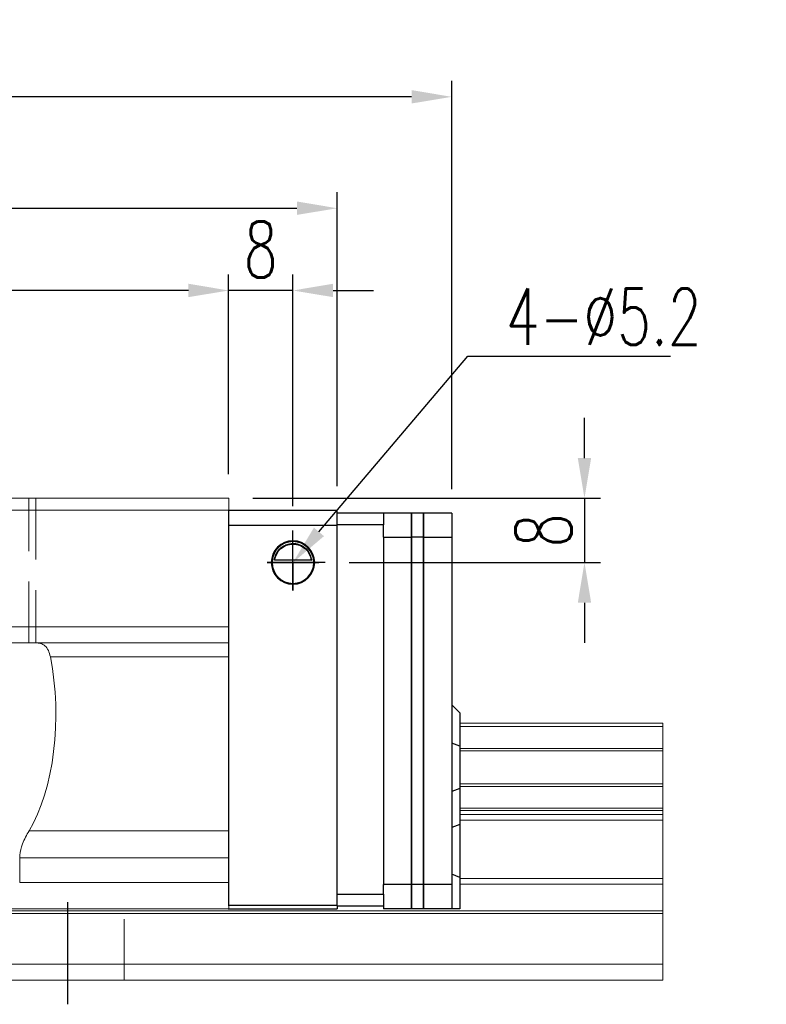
# Model space of a CAD drawing. Header units: millimetres. Extents: x 739 to 1274, y 165 to 336.
# Tile 50 of 50: x 1181 to 1274, y 190 to 312. Entities that reach past the tile are written whole.
import ezdxf
from ezdxf import colors
from ezdxf.entities.mleader import LeaderData, LeaderLine
from ezdxf.math import Vec2, Vec3

# ---------------------------------------------------------------- set-up
doc = ezdxf.new("R2010")
doc.units = ezdxf.units.MM
doc.header["$LTSCALE"] = 2
doc.header["$PDSIZE"] = -1
for name, pattern in [('CENTER', [10.16, 6.35, -1.27, 1.27, -1.27]), ('DASHED', [0.75, 0.5, -0.25]), ('HIDDEN', [1.905, 1.27, -0.635])]:
    doc.linetypes.add(name, pattern=pattern)
for name, color, linetype in [('2', 7, 'Continuous'), ('CL', 1, 'CENTER'), ('DIM', 4, 'Continuous'), ('HID', 2, 'DASHED'), ('OUT', 3, 'Continuous')]:
    doc.layers.add(name, color=color, linetype=linetype)
doc.styles.add('DIM-7', font='SIMPLEX.shx', dxfattribs={"width": 0.7, "bigfont": 'chineset.shx'})
doc.dimstyles.new('CNS', dxfattribs={"dimtxt": 3.5, "dimasz": 2.5, "dimexe": 1, "dimexo": 1.5, "dimgap": 0.09, "dimtad": 0, "dimdsep": 46, "dimtxsty": 'DIM-7', "dimcen": 0.09, "dimclrd": 1, "dimclre": 1, "dimclrt": 4, "dimadec": 0, "dimazin": 0, "dimtfac": 1, "dimtix": 1, "dimtmove": 2, "dimatfit": 3, "dimfxl": 1, "dimtvp": 0.971429, "dimtolj": 1, "dimarcsym": 0})

# ---------------------------------------------------------------- blocks, each defined once
blk = doc.blocks.new('*D17')
at = {"color": 7, "lineweight": -2}
for p, q in [((1207.14, 255.53), (1207.14, 280.4)), ((1215.14, 251.53), (1215.14, 280.4)), ((1202.14, 278.4), (1197.14, 278.4)), ((1215.14, 278.4), (1207.14, 278.4)), ((1220.14, 278.4), (1225.14, 278.4))]:
    blk.add_line(p, q, dxfattribs=at)
at = {"color": 7}
for points in [[(1202.14, 279.24), (1202.14, 277.57), (1207.14, 278.4)], [(1220.14, 279.24), (1220.14, 277.57), (1215.14, 278.4)]]:
    blk.add_solid(points, dxfattribs=at)
at = {"layer": 'DEFPOINTS', "color": 0}
for p in [(1207.14, 278.4), (1207.14, 252.53), (1215.14, 248.53)]:
    blk.add_point(p, dxfattribs=at)
at = {"color": 7, "insert": (1211.14, 283.5), "char_height": 7, "attachment_point": 5, "style": 'DIM-7'}
blk.add_mtext('\\A1;8', dxfattribs=at)
blk = doc.blocks.new('*D19')
at = {"color": 7, "lineweight": -2}
for p, q in [((1067.14, 255.53), (1067.14, 280.4)), ((1207.14, 255.53), (1207.14, 280.4)), ((1202.14, 278.4), (1072.14, 278.4))]:
    blk.add_line(p, q, dxfattribs=at)
at = {"color": 7}
for points in [[(1072.14, 279.24), (1072.14, 277.57), (1067.14, 278.4)], [(1202.14, 279.24), (1202.14, 277.57), (1207.14, 278.4)]]:
    blk.add_solid(points, dxfattribs=at)
at = {"layer": 'DEFPOINTS', "color": 0}
for p in [(1067.14, 278.4), (1067.14, 252.53), (1207.14, 252.53)]:
    blk.add_point(p, dxfattribs=at)
at = {"color": 7, "insert": (1137.14, 283.5), "char_height": 7, "attachment_point": 5, "style": 'DIM-7'}
blk.add_mtext('\\A1;140', dxfattribs=at)
blk = doc.blocks.new('*D6')
at = {"color": 7, "lineweight": -2}
for p, q in [((1039.39, 253.68), (1039.39, 304.51)), ((1234.89, 253.68), (1234.89, 304.51)), ((1229.89, 302.51), (1044.39, 302.51))]:
    blk.add_line(p, q, dxfattribs=at)
at = {"color": 7}
for points in [[(1044.39, 303.35), (1044.39, 301.68), (1039.39, 302.51)], [(1229.89, 303.35), (1229.89, 301.68), (1234.89, 302.51)]]:
    blk.add_solid(points, dxfattribs=at)
at = {"layer": 'DEFPOINTS', "color": 0}
for p in [(1039.39, 302.51), (1039.39, 250.68), (1234.89, 250.68)]:
    blk.add_point(p, dxfattribs=at)
at = {"color": 7, "insert": (1137.14, 307.61), "char_height": 7, "attachment_point": 5, "style": 'DIM-7'}
blk.add_mtext('\\A1;195.5', dxfattribs=at)
blk = doc.blocks.new('*D20')
at = {"color": 7, "lineweight": -2}
for p, q in [((1251.41, 257.53), (1251.41, 262.53)), ((1210.14, 252.53), (1253.41, 252.53)), ((1251.41, 252.53), (1251.41, 244.53)), ((1222.14, 244.53), (1253.41, 244.53)), ((1251.41, 239.53), (1251.41, 234.53))]:
    blk.add_line(p, q, dxfattribs=at)
at = {"color": 7}
for points in [[(1250.58, 257.53), (1252.24, 257.53), (1251.41, 252.53)], [(1250.58, 239.53), (1252.24, 239.53), (1251.41, 244.53)]]:
    blk.add_solid(points, dxfattribs=at)
at = {"layer": 'DEFPOINTS', "color": 0}
for p in [(1207.14, 252.53), (1219.14, 244.53), (1251.41, 244.53)]:
    blk.add_point(p, dxfattribs=at)
at = {"color": 7, "insert": (1246.31, 248.53), "char_height": 7, "attachment_point": 5, "rotation": 90, "style": 'DIM-7'}
blk.add_mtext('\\A1;8', dxfattribs=at)
blk = doc.blocks.new('*D22')
at = {"layer": 'DEFPOINTS', "color": 0}
for p in [(1220.64, 288.64), (1053.64, 251.03), (1220.64, 251.03)]:
    blk.add_point(p, dxfattribs=at)
at = {"layer": 'DIM', "color": 7, "lineweight": -2}
for p, q in [((1053.64, 254.03), (1053.64, 290.64)), ((1220.64, 254.03), (1220.64, 290.64)), ((1058.64, 288.64), (1215.64, 288.64))]:
    blk.add_line(p, q, dxfattribs=at)
at = {"layer": 'DIM', "color": 7}
for points in [[(1058.64, 289.48), (1058.64, 287.81), (1053.64, 288.64)], [(1215.64, 289.48), (1215.64, 287.81), (1220.64, 288.64)]]:
    blk.add_solid(points, dxfattribs=at)
at = {"layer": 'DIM', "color": 7, "insert": (1137.14, 293.74), "char_height": 7, "attachment_point": 5, "style": 'DIM-7'}
blk.add_mtext('\\A1;167', dxfattribs=at)

msp = doc.modelspace()

# ---------------------------------------------------------------- linework, layer by layer
at = {"layer": '2', "color": 0, "linetype": 'Continuous'}
for p, q in [((1207.141, 251.033), (1220.641, 251.033)), ((1207.141, 201.833), (1207.141, 250.983)), ((1220.641, 249.133), (1220.641, 251.033)), ((1220.641, 250.733), (1226.391, 250.733)), ((1226.391, 250.733), (1226.391, 249.233)), ((1229.891, 250.683), (1226.391, 250.683)), ((1231.391, 250.683), (1229.891, 250.683)), ((1229.891, 247.683), (1229.891, 250.683)), ((1229.891, 250.683), (1229.891, 247.683)), ((1231.391, 247.683), (1231.391, 250.683)), ((1231.391, 250.683), (1231.391, 247.683)), ((1234.891, 250.683), (1231.391, 250.683)), ((1234.891, 250.683), (1234.891, 247.683)), ((1220.641, 249.133), (1207.141, 249.133)), ((1226.391, 249.233), (1220.641, 249.233)), ((1220.641, 201.833), (1220.641, 249.133)), ((1226.391, 247.682), (1226.391, 249.233)), ((1226.391, 247.733), (1226.391, 247.683)), ((1226.391, 247.683), (1226.391, 204.433)), ((1226.391, 247.683), (1229.891, 247.683)), ((1231.391, 247.683), (1229.891, 247.683)), ((1229.891, 204.433), (1229.891, 247.683)), ((1229.891, 247.683), (1229.891, 204.433)), ((1231.391, 204.433), (1231.391, 247.683)), ((1231.391, 247.683), (1231.391, 204.433)), ((1231.391, 247.683), (1234.891, 247.683)), ((1234.891, 247.683), (1234.891, 204.433)), ((1212.541, 244.533), (1217.741, 244.533)), ((1217.45, 244.807), (1212.832, 244.807)), ((1217.421, 244.833), (1212.861, 244.833)), ((1235.891, 225.833), (1234.891, 226.833)), ((1235.891, 225.833), (1235.891, 221.685)), ((1235.891, 221.685), (1234.891, 222.049)), ((1235.891, 221.685), (1235.891, 216.38)), ((1235.891, 216.38), (1234.891, 216.016)), ((1235.891, 216.38), (1235.891, 211.911)), ((1235.891, 211.911), (1234.891, 211.547)), ((1235.891, 211.911), (1235.891, 205.321)), ((1235.891, 205.321), (1234.891, 205.735)), ((1235.891, 205.321), (1235.891, 201.433)), ((1226.391, 203.233), (1226.391, 204.433)), ((1226.391, 204.433), (1226.391, 204.383)), ((1229.891, 204.433), (1226.391, 204.433)), ((1231.391, 204.433), (1229.891, 204.433)), ((1229.891, 201.433), (1229.891, 204.433)), ((1229.891, 204.433), (1229.891, 201.433)), ((1231.391, 201.433), (1231.391, 204.433)), ((1234.891, 204.433), (1231.391, 204.433)), ((1231.391, 204.433), (1231.391, 201.433)), ((1234.891, 204.433), (1234.891, 201.433)), ((1220.641, 203.233), (1226.391, 203.233)), ((1226.391, 203.233), (1226.391, 201.733)), ((1220.641, 201.833), (1207.061, 201.833)), ((1207.062, 201.433), (1220.641, 201.433)), ((1220.641, 201.833), (1220.641, 201.433)), ((1226.391, 201.733), (1220.641, 201.733)), ((1226.391, 201.733), (1226.391, 201.433)), ((1229.891, 201.433), (1226.391, 201.433)), ((1231.391, 201.433), (1229.891, 201.433)), ((1234.891, 201.433), (1231.391, 201.433)), ((1235.891, 201.433), (1234.891, 201.433))]:
    msp.add_line(p, q, dxfattribs=at)
for radius, start, end in [(2.7, 90, 270), (2.6, 90, 270), (2.7, 270, 90), (2.6, 270, 90)]:
    msp.add_arc((1215.141, 244.533), radius, start, end, dxfattribs=at)
at = {"layer": '2', "color": 0, "linetype": 'Continuous', "extrusion": (0, 0, -1)}
for start, end in [(7.49472, 90), (90, 172.50528)]:
    msp.add_arc((-1215.141, 244.533), 2.3, start, end, dxfattribs=at)
at = {"layer": '2', "color": 0, "linetype": 'Continuous'}
for points, knots in [([(1212.832, 244.807), (1212.859, 245.04), (1212.921, 245.267), (1213.093, 245.672), (1213.204, 245.857), (1213.52, 246.258), (1213.748, 246.453), (1214.167, 246.697), (1214.349, 246.776), (1214.662, 246.863), (1214.784, 246.887), (1214.986, 246.908), (1215.064, 246.912), (1215.141, 246.912)], [0, 0, 0, 0, 0.187135, 0.187135, 0.3722972, 0.3722972, 0.651232, 0.651232, 0.8354912, 0.8354912, 0.9393137, 0.9393137, 1, 1, 1, 1]), ([(1215.141, 246.912), (1215.267, 246.912), (1215.394, 246.901), (1215.69, 246.851), (1215.853, 246.801), (1216.292, 246.618), (1216.548, 246.445), (1216.94, 246.052), (1217.092, 245.845), (1217.303, 245.425), (1217.377, 245.218), (1217.432, 244.937), (1217.442, 244.873), (1217.45, 244.807)], [0, 0, 0, 0, 0.0998047, 0.0998047, 0.2515472, 0.2515472, 0.5439535, 0.5439535, 0.7699851, 0.7699851, 0.9482847, 0.9482847, 1, 1, 1, 1])]:
    msp.add_open_spline(points, degree=3, knots=knots, dxfattribs=at)
for points in [[(1212.832, 244.807), (1212.842, 244.816), (1212.851, 244.824), (1212.861, 244.833)], [(1217.421, 244.833), (1217.431, 244.824), (1217.44, 244.816), (1217.45, 244.807)]]:
    msp.add_open_spline(points, degree=3, dxfattribs=at)
at = {"layer": 'CL', "color": 0}
msp.add_line((1187.141, 189.533), (1187.141, 204.433), dxfattribs=at)
at = {"layer": 'DIM', "color": 0}
for p, q in [((1215.141, 241.055), (1215.141, 248.533)), ((1219.141, 244.533), (1211.924, 244.533)), ((1211.924, 244.533), (1215.141, 244.533)), ((1215.141, 244.533), (1218.352, 244.533)), ((1215.141, 244.533), (1215.141, 241.055))]:
    msp.add_line(p, q, dxfattribs=at)
at = {"layer": 'HID', "color": 0, "linetype": 'HIDDEN', "lineweight": 0, "ltscale": 3}
for p, q in [((1182.266, 234.533), (1182.266, 252.533)), ((1183.141, 252.533), (1183.141, 234.533)), ((1194.141, 192.533), (1194.141, 201.433))]:
    msp.add_line(p, q, dxfattribs=at)
at = {"layer": 'OUT', "color": 0, "linetype": 'Continuous', "lineweight": 15}
for p, q in [((1067.141, 252.533), (1207.141, 252.533)), ((1207.141, 252.533), (1207.141, 251.033)), ((1067.141, 251.033), (1207.141, 251.033)), ((1207.141, 251.033), (1207.141, 236.533)), ((1067.141, 236.533), (1207.141, 236.533)), ((1207.141, 236.533), (1207.141, 234.533)), ((1067.141, 234.533), (1207.141, 234.533)), ((1207.141, 234.533), (1207.141, 232.8)), ((1184.953, 232.8), (1207.141, 232.8)), ((1207.141, 232.8), (1207.141, 211.14)), ((1235.891, 224.533), (1261.141, 224.533)), ((1261.141, 224.108), (1261.141, 224.533)), ((1235.891, 224.108), (1261.141, 224.108)), ((1261.141, 221.396), (1261.141, 224.108)), ((1235.891, 221.396), (1261.141, 221.396)), ((1235.891, 221.102), (1261.141, 221.102)), ((1261.141, 221.102), (1261.141, 221.396)), ((1261.141, 216.963), (1261.141, 221.102)), ((1235.891, 216.963), (1261.141, 216.963)), ((1235.891, 216.669), (1261.141, 216.669)), ((1261.141, 216.669), (1261.141, 216.963)), ((1261.141, 213.957), (1261.141, 216.669)), ((1235.891, 213.957), (1261.141, 213.957)), ((1235.891, 213.679), (1261.141, 213.679)), ((1261.141, 213.679), (1261.141, 213.957)), ((1261.141, 213.178), (1261.141, 213.679)), ((1235.891, 213.178), (1261.141, 213.178)), ((1235.891, 212.471), (1261.141, 212.471)), ((1261.141, 212.471), (1261.141, 213.178)), ((1261.141, 205.197), (1261.141, 212.471)), ((1182.306, 211.14), (1207.141, 211.14)), ((1207.141, 211.14), (1207.141, 207.759)), ((1181.141, 204.683), (1181.141, 207.759)), ((1207.141, 207.759), (1181.141, 207.759)), ((1207.141, 204.683), (1207.141, 207.759)), ((1235.891, 205.197), (1261.141, 205.197)), ((1261.141, 204.49), (1261.141, 205.197)), ((1207.141, 204.683), (1181.141, 204.683)), ((1207.141, 201.433), (1207.141, 204.683)), ((1207.141, 204.433), (1207.141, 201.433)), ((1235.891, 204.49), (1261.141, 204.49)), ((1261.141, 201.179), (1261.141, 204.49)), ((1010.883, 201.179), (1261.141, 201.179)), ((1207.141, 201.433), (1067.141, 201.433)), ((1261.141, 200.826), (1261.141, 201.179)), ((1011.104, 200.826), (1261.141, 200.826)), ((1261.141, 194.533), (1261.141, 200.826)), ((1012.744, 194.533), (1261.141, 194.533)), ((1261.141, 192.533), (1261.141, 194.533)), ((957.141, 192.533), (1261.141, 192.533))]:
    msp.add_line(p, q, dxfattribs=at)
msp.add_ellipse((1177.141, 225.616), major_axis=(0, 18.228), ratio=0.4663076, start_param=3.7947451, end_param=5.1174966, dxfattribs=at)
for points, knots in [([(1184.953, 232.8), (1184.881, 233.077), (1184.737, 233.631), (1184.318, 234.184), (1183.769, 234.489), (1183.312, 234.518), (1183.092, 234.533)], [0, 0, 0, 0, 0.2487095, 0.4969768, 0.7580569, 1, 1, 1, 1]), ([(1182.306, 211.14), (1182.005, 210.612), (1181.474, 209.682), (1181.158, 208.463), (1181.144, 207.867), (1181.141, 207.759)], [0, 0, 0, 0, 0.5178367, 0.9128406, 1, 1, 1, 1])]:
    msp.add_open_spline(points, degree=3, knots=knots, dxfattribs=at)

# ---------------------------------------------------------------- dimensions: what is measured, and where the dimension line sits
at = {"color": 0}
for base, p1, p2, picture, middle in [((1039.391, 302.514), (1234.891, 250.683), (1039.391, 250.683), '*D6', (1137.141, 307.614)), ((1067.141, 278.403), (1207.141, 252.533), (1067.141, 252.533), '*D19', (1137.141, 283.503)), ((1207.141, 278.403), (1215.141, 248.533), (1207.141, 252.533), '*D17', (1211.141, 283.503))]:
    dim = msp.add_linear_dim(base=base, p1=p1, p2=p2, dimstyle='CNS', override={"dimscale": 2, "dimgap": 0.8, "dimtad": 1, "dimclrd": 7, "dimclre": 7, "dimclrt": 7, "dimtmove": 1}, dxfattribs=at)
    dim.commit()
    dim.dimension.update_dxf_attribs({"geometry": picture, "text_midpoint": middle})
dim = msp.add_linear_dim(base=(1251.41, 244.533), p1=(1207.141, 252.533), p2=(1219.141, 244.533), angle=90, dimstyle='CNS', override={"dimscale": 2, "dimgap": 0.8, "dimtad": 1, "dimclrd": 7, "dimclre": 7, "dimclrt": 7, "dimtmove": 1}, dxfattribs=at)
dim.commit()
dim.dimension.update_dxf_attribs({"geometry": '*D20', "text_midpoint": (1246.31, 248.533)})
at = {"layer": 'DIM', "color": 0}
dim = msp.add_linear_dim(base=(1220.641, 288.642), p1=(1053.641, 251.033), p2=(1220.641, 251.033), dimstyle='CNS', override={"dimscale": 2, "dimgap": 0.8, "dimtad": 1, "dimclrd": 7, "dimclre": 7, "dimclrt": 7, "dimtmove": 1}, dxfattribs=at)
dim.commit()
dim.dimension.update_dxf_attribs({"geometry": '*D22', "text_midpoint": (1137.141, 293.742)})

# ---------------------------------------------------------------- leaders
at = {"color": 0}
ml = msp.add_multileader_mtext('Standard', dxfattribs=at)
ml.set_content('{\\C7;4-%%C5.2}', color=4, style='DIM-7')
ml.set_leader_properties(color=7)
ml.build(insert=Vec2(0, 0))
ml.multileader.update_dxf_attribs({"text_left_attachment_type": 6, "text_right_attachment_type": 6, "dogleg_length": 0.36, "arrow_head_size": 5, "scale": 2})
ctx = ml.context
ctx.base_point, ctx.scale, ctx.char_height, ctx.arrow_head_size, ctx.landing_gap_size, ctx.plane_origin = Vec3(1237.63, 270.227), 2, 7, 5, 4, Vec3(1198.141, 244.533)
ctx.left_attachment, ctx.right_attachment = 6, 6
notes = []
notes.append((ctx, [(0, (1, 1, 0), (1236.91, 270.227), (1, 0), 0.72, [(0, [(1215.141, 244.533)], 0, [])])]))
ctx.mtext.insert, ctx.mtext.flow_direction = Vec3(1241.63, 278.627), 5
for ctx, leaders in notes:
    for number, flags, end, landing, length, lines in leaders:
        leader = LeaderData()
        leader.index, (leader.has_last_leader_line, leader.has_dogleg_vector, leader.attachment_direction) = number, flags
        leader.last_leader_point, leader.dogleg_vector, leader.dogleg_length = Vec3(end), Vec3(landing), length
        for number, points, colour, breaks in lines:
            line = LeaderLine()
            line.index, line.vertices, line.color, line.breaks = number, Vec3.list(points), colors.encode_raw_color(colour), breaks
            leader.lines.append(line)
        ctx.leaders.append(leader)

doc.saveas('drawing.dxf')
